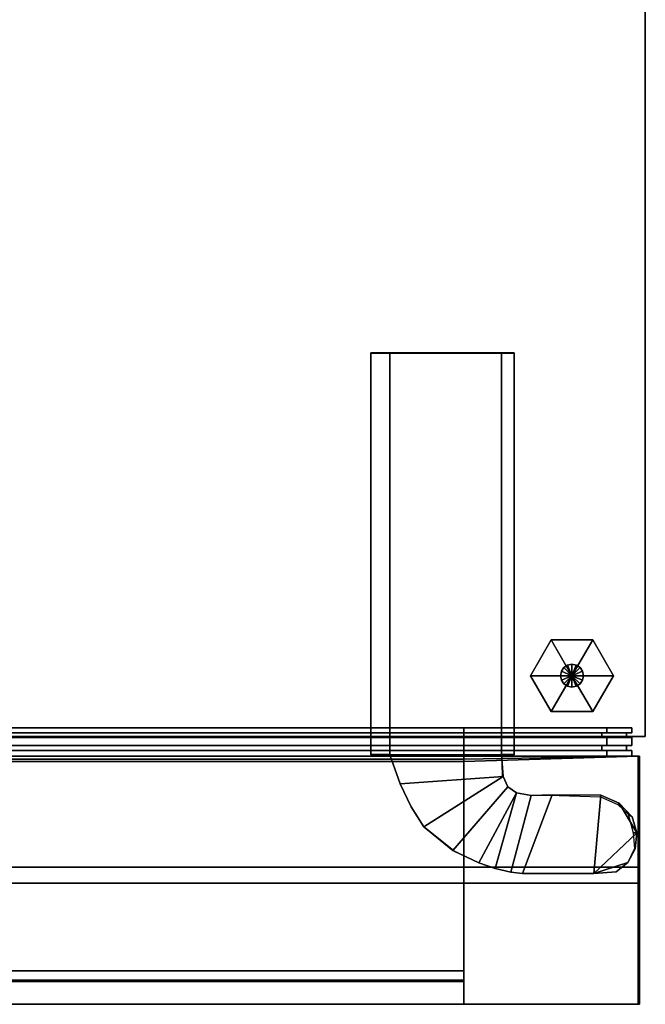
# Model space of a CAD drawing. Extents: x -17.9 to 17.9, y -14.3 to 13.9.
# Tile 4 of 4: x 9 to 17.9, y -14.3 to -0.2. Entities that reach past the tile are written whole.
import ezdxf

# ---------------------------------------------------------------- set-up
doc = ezdxf.new("R2010")
doc.units = 0
doc.layers.add('BSH_B36CL80ENS_SYMBOL', color=252, linetype='CONTINUOUS')
doc.layers.add('BSH_B36CL80ENS_SYMBOL_1', color=29, linetype='CONTINUOUS')

msp = doc.modelspace()

# ---------------------------------------------------------------- linework, layer by layer
at = {"layer": 'BSH_B36CL80ENS_SYMBOL'}
for points in [[(17.9203, -10.502, 0.835), (17.9203, 13.8704, 0.835), (-17.9203, 13.8704, 0.835), (-17.9203, -10.502, 0.835)], [(17.9203, 13.8704, 71.5539), (17.9203, -10.502, 71.5539), (-17.9203, -10.502, 71.5539), (-17.9203, 13.8704, 71.5539)], [(17.9203, -10.502, 71.5539), (17.9203, 13.8704, 71.5539), (17.9203, 13.8704, 0.835), (17.9203, -10.502, 0.835)], [(14.2652, -10.7587, 70.8029), (14.2652, -5.0064, 70.8029), (13.9918, -5.0064, 70.8029), (13.9918, -10.7587, 70.8029)], [(14.2652, -5.0064, 70.8029), (14.2652, -5.0094, 71.7067), (13.9918, -5.0094, 71.7067), (13.9918, -5.0064, 70.8029)], [(13.9918, -10.7617, 71.7067), (13.9918, -10.7587, 70.8029), (13.9918, -5.0064, 70.8029), (13.9918, -5.0094, 71.7067)], [(14.2652, -5.0094, 71.7067), (14.2652, -10.7617, 71.7067), (13.9918, -10.7617, 71.7067), (13.9918, -5.0094, 71.7067)], [(14.2652, -5.0064, 70.8029), (15.8625, -5.0064, 70.8029), (15.8625, -5.0094, 71.7067), (14.2652, -5.0094, 71.7067)], [(14.2652, -10.7587, 70.8029), (15.8625, -10.7587, 70.8029), (15.8625, -5.0064, 70.8029), (14.2652, -5.0064, 70.8029)], [(15.8625, -10.7617, 71.7067), (14.2652, -10.7617, 71.7067), (14.2652, -5.0094, 71.7067), (15.8625, -5.0094, 71.7067)], [(15.8625, -5.0094, 71.7067), (15.8625, -5.0064, 70.8029), (16.0449, -5.0064, 70.8029), (16.0449, -5.0094, 71.7067)], [(15.8625, -5.0064, 70.8029), (15.8625, -10.7587, 70.8029), (16.0449, -10.7587, 70.8029), (16.0449, -5.0064, 70.8029)], [(15.8625, -10.7617, 71.7067), (15.8625, -5.0094, 71.7067), (16.0449, -5.0094, 71.7067), (16.0449, -10.7617, 71.7067)], [(16.0449, -10.7587, 70.8029), (16.0449, -10.7617, 71.7067), (16.0449, -5.0094, 71.7067), (16.0449, -5.0064, 70.8029)], [(-15.2857, -10.4475, 27.6267), (15.322, -10.4475, 27.6267), (15.322, -10.3777, 27.6267), (-15.2857, -10.3777, 27.6267)], [(-15.2857, -10.3777, 26.5397), (15.322, -10.3777, 26.5397), (15.322, -10.4475, 26.5397), (-15.2857, -10.4475, 26.5397)], [(-15.2857, -10.4475, 2.4265), (15.322, -10.4475, 2.4265), (15.322, -10.3777, 2.4265), (-15.2857, -10.3777, 2.4265)], [(-15.2857, -10.3777, 37.5918), (15.322, -10.3777, 37.5918), (15.322, -10.4475, 37.5918), (-15.2857, -10.4475, 37.5918)], [(17.3717, -10.4475, 38.581), (17.3717, -10.3776, 38.581), (2.5321, -10.3777, 38.581), (2.5321, -10.4475, 38.581)], [(2.5321, -10.3777, 70.2622), (17.3717, -10.3777, 70.2622), (17.3717, -10.4475, 70.2622), (2.5321, -10.4475, 70.2622)], [(15.322, -10.4475, 27.6267), (17.7263, -10.4475, 27.6267), (17.7263, -10.3777, 27.6267), (15.322, -10.3777, 27.6267)], [(15.322, -10.3777, 37.5918), (17.7263, -10.3777, 37.5918), (17.7263, -10.4475, 37.5918), (15.322, -10.4475, 37.5918)], [(15.322, -10.3777, 26.5397), (17.7263, -10.3777, 26.5397), (17.7263, -10.4475, 26.5397), (15.322, -10.4475, 26.5397)], [(15.322, -10.4475, 2.4265), (17.7263, -10.4475, 2.4265), (17.7263, -10.3777, 2.4265), (15.322, -10.3777, 2.4265)], [(17.3717, -10.3776, 41.5972), (17.3717, -10.3776, 38.581), (17.3717, -10.4475, 38.581), (17.3717, -10.4475, 41.5972)], [(17.3717, -10.3777, 68.7649), (17.3717, -10.3776, 41.5972), (17.3717, -10.4475, 41.5972), (17.3717, -10.4475, 68.7649)], [(17.3717, -10.4475, 70.2622), (17.3717, -10.3777, 70.2622), (17.3717, -10.3777, 68.7649), (17.3717, -10.4475, 68.7649)], [(17.7263, -10.3777, 27.6267), (17.7263, -10.4475, 27.6267), (17.7263, -10.4475, 35.3679), (17.7263, -10.3777, 35.3679)], [(17.7263, -10.4475, 35.3679), (17.7263, -10.4475, 36.8247), (17.7263, -10.3777, 36.8247), (17.7263, -10.3777, 35.3679)], [(17.7263, -10.4475, 36.8247), (17.7263, -10.4475, 37.5918), (17.7263, -10.3777, 37.5918), (17.7263, -10.3777, 36.8247)], [(17.7263, -10.3777, 2.4265), (17.7263, -10.4475, 2.4265), (17.7263, -10.4475, 24.3393), (17.7263, -10.3777, 24.3393)], [(17.7263, -10.4475, 24.3393), (17.7263, -10.4475, 25.793), (17.7263, -10.3777, 25.793), (17.7263, -10.3777, 24.3393)], [(17.7263, -10.4475, 25.793), (17.7263, -10.4475, 26.5397), (17.7263, -10.3777, 26.5397), (17.7263, -10.3777, 25.793)], [(-17.9203, -10.502, 0.835), (-17.9203, -10.502, 71.5539), (17.9203, -10.502, 71.5539), (17.9203, -10.502, 0.835)], [(-15.2857, -10.5175, 27.7021), (15.322, -10.5175, 27.7021), (15.322, -10.4475, 27.7021), (-15.2857, -10.4475, 27.7021)], [(15.322, -10.4475, 37.5165), (-15.2857, -10.4475, 37.5165), (-15.2857, -10.4475, 37.5918), (15.322, -10.4475, 37.5918)], [(15.322, -10.5175, 37.5165), (-15.2857, -10.5175, 37.5165), (-15.2857, -10.4475, 37.5165), (15.322, -10.4475, 37.5165)], [(-15.2857, -10.4475, 27.7021), (15.322, -10.4475, 27.7021), (15.322, -10.4475, 27.6267), (-15.2857, -10.4475, 27.6267)], [(-15.2857, -10.5175, 2.5018), (15.322, -10.5175, 2.5018), (15.322, -10.4475, 2.5018), (-15.2857, -10.4475, 2.5018)], [(15.322, -10.4475, 26.4644), (-15.2857, -10.4475, 26.4644), (-15.2857, -10.4475, 26.5397), (15.322, -10.4475, 26.5397)], [(15.322, -10.5175, 26.4644), (-15.2857, -10.5175, 26.4644), (-15.2857, -10.4475, 26.4644), (15.322, -10.4475, 26.4644)], [(-15.2857, -10.4475, 2.5018), (15.322, -10.4475, 2.5018), (15.322, -10.4475, 2.4265), (-15.2857, -10.4475, 2.4265)], [(15.322, -10.6308, 37.5918), (-15.2857, -10.6308, 37.5918), (-15.2857, -10.5175, 37.5918), (15.322, -10.5175, 37.5918)], [(-15.2857, -10.5175, 37.5165), (15.322, -10.5175, 37.5165), (15.322, -10.5175, 37.5918), (-15.2857, -10.5175, 37.5918)], [(15.322, -10.5175, 27.7021), (-15.2857, -10.5175, 27.7021), (-15.2857, -10.5175, 27.6267), (15.322, -10.5175, 27.6267)], [(-15.2857, -10.6308, 27.6267), (15.322, -10.6308, 27.6267), (15.322, -10.5175, 27.6267), (-15.2857, -10.5175, 27.6267)], [(15.322, -10.5175, 2.5018), (-15.2857, -10.5175, 2.5018), (-15.2857, -10.5175, 2.4265), (15.322, -10.5175, 2.4265)], [(-15.2857, -10.6308, 2.4265), (15.322, -10.6308, 2.4265), (15.322, -10.5175, 2.4265), (-15.2857, -10.5175, 2.4265)], [(-15.2857, -10.5175, 26.4644), (15.322, -10.5175, 26.4644), (15.322, -10.5175, 26.5397), (-15.2857, -10.5175, 26.5397)], [(15.322, -10.6308, 26.5397), (-15.2857, -10.6308, 26.5397), (-15.2857, -10.5175, 26.5397), (15.322, -10.5175, 26.5397)], [(17.3717, -10.4475, 70.2622), (17.2963, -10.4475, 70.1868), (2.5321, -10.4475, 70.1868), (2.5321, -10.4475, 70.2622)], [(2.5321, -10.4475, 38.6564), (17.2963, -10.4475, 38.6564), (17.3717, -10.4475, 38.581), (2.5321, -10.4475, 38.581)], [(17.2963, -10.4475, 70.1868), (17.2963, -10.5175, 70.1868), (2.5321, -10.5176, 70.1868), (2.5321, -10.4475, 70.1868)], [(2.5321, -10.5176, 38.6564), (17.2963, -10.5175, 38.6564), (17.2963, -10.4475, 38.6564), (2.5321, -10.4475, 38.6564)], [(17.3717, -10.5175, 38.581), (17.2963, -10.5175, 38.6564), (2.5321, -10.5176, 38.6564), (2.5321, -10.5175, 38.581)], [(17.3717, -10.6308, 38.581), (17.3717, -10.5175, 38.581), (2.5321, -10.5175, 38.581), (2.5321, -10.6308, 38.581)], [(2.5321, -10.5176, 70.1868), (17.2963, -10.5175, 70.1868), (17.3717, -10.5175, 70.2622), (2.5321, -10.5175, 70.2622)], [(2.5321, -10.5175, 70.2622), (17.3717, -10.5175, 70.2622), (17.3717, -10.6308, 70.2622), (2.5321, -10.6308, 70.2622)], [(17.7263, -10.4475, 37.5918), (17.651, -10.4475, 37.5165), (15.322, -10.4475, 37.5165), (15.322, -10.4475, 37.5918)], [(15.322, -10.5175, 27.7021), (17.651, -10.5175, 27.7021), (17.651, -10.4475, 27.7021), (15.322, -10.4475, 27.7021)], [(15.322, -10.4475, 27.7021), (17.651, -10.4475, 27.7021), (17.7263, -10.4475, 27.6267), (15.322, -10.4475, 27.6267)], [(17.651, -10.4475, 37.5165), (17.651, -10.5175, 37.5165), (15.322, -10.5175, 37.5165), (15.322, -10.4475, 37.5165)], [(15.322, -10.5175, 2.5018), (17.651, -10.5175, 2.5018), (17.651, -10.4475, 2.5018), (15.322, -10.4475, 2.5018)], [(15.322, -10.4475, 2.5018), (17.651, -10.4475, 2.5018), (17.7263, -10.4475, 2.4265), (15.322, -10.4475, 2.4265)], [(17.7263, -10.4475, 26.5397), (17.651, -10.4475, 26.4644), (15.322, -10.4475, 26.4644), (15.322, -10.4475, 26.5397)], [(17.651, -10.4475, 26.4644), (17.651, -10.5175, 26.4644), (15.322, -10.5175, 26.4644), (15.322, -10.4475, 26.4644)], [(15.322, -10.5175, 37.5165), (17.651, -10.5175, 37.5165), (17.7263, -10.5175, 37.5918), (15.322, -10.5175, 37.5918)], [(17.7263, -10.5175, 37.5918), (17.7263, -10.6308, 37.5918), (15.322, -10.6308, 37.5918), (15.322, -10.5175, 37.5918)], [(17.7263, -10.5175, 27.6267), (17.651, -10.5175, 27.7021), (15.322, -10.5175, 27.7021), (15.322, -10.5175, 27.6267)], [(15.322, -10.6308, 27.6267), (17.7263, -10.6308, 27.6267), (17.7263, -10.5175, 27.6267), (15.322, -10.5175, 27.6267)], [(15.322, -10.5175, 26.4644), (17.651, -10.5175, 26.4644), (17.7263, -10.5175, 26.5397), (15.322, -10.5175, 26.5397)], [(17.7263, -10.5175, 26.5397), (17.7263, -10.6308, 26.5397), (15.322, -10.6308, 26.5397), (15.322, -10.5175, 26.5397)], [(17.7263, -10.5175, 2.4265), (17.651, -10.5175, 2.5018), (15.322, -10.5175, 2.5018), (15.322, -10.5175, 2.4265)], [(15.322, -10.6308, 2.4265), (17.7263, -10.6308, 2.4265), (17.7263, -10.5175, 2.4265), (15.322, -10.5175, 2.4265)], [(17.3717, -10.4475, 38.581), (17.2963, -10.4475, 38.6564), (17.2963, -10.4475, 41.5972), (17.3717, -10.4475, 41.5972)], [(17.2963, -10.5175, 41.5972), (17.2963, -10.5175, 68.7649), (17.2963, -10.4475, 68.7649), (17.2963, -10.4475, 41.5972)], [(17.2963, -10.4475, 41.5972), (17.2963, -10.4475, 68.7649), (17.3717, -10.4475, 68.7649), (17.3717, -10.4475, 41.5972)], [(17.2963, -10.4475, 38.6564), (17.2963, -10.5175, 38.6564), (17.2963, -10.5175, 41.5972), (17.2963, -10.4475, 41.5972)], [(17.2963, -10.5175, 68.7649), (17.2963, -10.5175, 70.1868), (17.2963, -10.4475, 70.1868), (17.2963, -10.4475, 68.7649)], [(17.2963, -10.4475, 68.7649), (17.2963, -10.4475, 70.1868), (17.3717, -10.4475, 70.2622), (17.3717, -10.4475, 68.7649)], [(17.3717, -10.5175, 70.2622), (17.2963, -10.5175, 70.1868), (17.2963, -10.5175, 68.7649), (17.3717, -10.5175, 68.7649)], [(17.2963, -10.5175, 41.5972), (17.2963, -10.5175, 38.6564), (17.3717, -10.5175, 38.581), (17.3717, -10.5175, 41.5972)], [(17.2963, -10.5175, 68.7649), (17.2963, -10.5175, 41.5972), (17.3717, -10.5175, 41.5972), (17.3717, -10.5175, 68.7649)], [(17.3717, -10.6308, 70.2622), (17.3717, -10.5175, 70.2622), (17.3717, -10.5175, 68.7649), (17.3717, -10.6308, 68.7649)], [(17.3717, -10.5175, 41.5972), (17.3717, -10.5175, 38.581), (17.3717, -10.6308, 38.581), (17.3717, -10.6308, 41.5972)], [(17.3717, -10.5175, 68.7649), (17.3717, -10.5175, 41.5972), (17.3717, -10.6308, 41.5972), (17.3717, -10.6308, 68.7649)], [(17.7263, -10.4475, 27.6267), (17.651, -10.4475, 27.7021), (17.651, -10.4475, 35.3679), (17.7263, -10.4475, 35.3679)], [(17.651, -10.4475, 27.7021), (17.651, -10.5175, 27.7021), (17.651, -10.5175, 35.3679), (17.651, -10.4475, 35.3679)], [(17.651, -10.4475, 35.3679), (17.651, -10.4475, 36.8247), (17.7263, -10.4475, 36.8247), (17.7263, -10.4475, 35.3679)], [(17.651, -10.4475, 36.8247), (17.651, -10.4475, 37.5165), (17.7263, -10.4475, 37.5918), (17.7263, -10.4475, 36.8247)], [(17.651, -10.5175, 36.8247), (17.651, -10.5175, 37.5165), (17.651, -10.4475, 37.5165), (17.651, -10.4475, 36.8247)], [(17.651, -10.5175, 35.3679), (17.651, -10.5175, 36.8247), (17.651, -10.4475, 36.8247), (17.651, -10.4475, 35.3679)], [(17.7263, -10.4475, 2.4265), (17.651, -10.4475, 2.5018), (17.651, -10.4475, 24.3393), (17.7263, -10.4475, 24.3393)], [(17.651, -10.4475, 2.5018), (17.651, -10.5175, 2.5018), (17.651, -10.5175, 24.3393), (17.651, -10.4475, 24.3393)], [(17.651, -10.4475, 24.3393), (17.651, -10.4475, 25.793), (17.7263, -10.4475, 25.793), (17.7263, -10.4475, 24.3393)], [(17.651, -10.4475, 25.793), (17.651, -10.4475, 26.4644), (17.7263, -10.4475, 26.5397), (17.7263, -10.4475, 25.793)], [(17.651, -10.5175, 25.793), (17.651, -10.5175, 26.4644), (17.651, -10.4475, 26.4644), (17.651, -10.4475, 25.793)], [(17.651, -10.5175, 24.3393), (17.651, -10.5175, 25.793), (17.651, -10.4475, 25.793), (17.651, -10.4475, 24.3393)], [(17.651, -10.5175, 37.5165), (17.651, -10.5175, 36.8247), (17.7263, -10.5175, 37.5918)], [(17.651, -10.5175, 36.8247), (17.651, -10.5175, 35.3679), (17.7263, -10.5175, 35.3679), (17.7263, -10.5175, 37.5918)], [(17.651, -10.5175, 35.3679), (17.651, -10.5175, 27.7021), (17.7263, -10.5175, 27.6267), (17.7263, -10.5175, 35.3679)], [(17.651, -10.5175, 26.4644), (17.651, -10.5175, 25.793), (17.7263, -10.5175, 26.5397)], [(17.651, -10.5175, 25.793), (17.651, -10.5175, 24.3393), (17.7263, -10.5175, 24.3393), (17.7263, -10.5175, 26.5397)], [(17.651, -10.5175, 24.3393), (17.651, -10.5175, 2.5018), (17.7263, -10.5175, 2.4265), (17.7263, -10.5175, 24.3393)], [(17.7263, -10.5175, 27.6267), (17.7263, -10.6308, 27.6267), (17.7263, -10.6308, 35.3679), (17.7263, -10.5175, 35.3679)], [(17.7263, -10.6308, 35.3679), (17.7263, -10.6308, 37.5918), (17.7263, -10.5175, 37.5918), (17.7263, -10.5175, 35.3679)], [(17.7263, -10.5175, 2.4265), (17.7263, -10.6308, 2.4265), (17.7263, -10.6308, 24.3393), (17.7263, -10.5175, 24.3393)], [(17.7263, -10.6308, 24.3393), (17.7263, -10.6308, 26.5397), (17.7263, -10.5175, 26.5397), (17.7263, -10.5175, 24.3393)], [(-15.2857, -10.6308, 27.7021), (15.322, -10.6308, 27.7021), (15.322, -10.6308, 27.6267), (-15.2857, -10.6308, 27.6267)], [(15.322, -10.6308, 37.5165), (-15.2857, -10.6308, 37.5165), (-15.2857, -10.6308, 37.5918), (15.322, -10.6308, 37.5918)], [(-15.2857, -10.7009, 27.7021), (15.322, -10.7009, 27.7021), (15.322, -10.6308, 27.7021), (-15.2857, -10.6308, 27.7021)], [(15.322, -10.7009, 26.4644), (-15.2857, -10.7009, 26.4644), (-15.2857, -10.6308, 26.4644), (15.322, -10.6308, 26.4644)], [(-15.2857, -10.7009, 2.5018), (15.322, -10.7009, 2.5018), (15.322, -10.6308, 2.5018), (-15.2857, -10.6308, 2.5018)], [(15.322, -10.7009, 37.5165), (-15.2857, -10.7009, 37.5165), (-15.2857, -10.6308, 37.5165), (15.322, -10.6308, 37.5165)], [(-15.2857, -10.6308, 2.5018), (15.322, -10.6308, 2.5018), (15.322, -10.6308, 2.4265), (-15.2857, -10.6308, 2.4265)], [(15.322, -10.6308, 26.4644), (-15.2857, -10.6308, 26.4644), (-15.2857, -10.6308, 26.5397), (15.322, -10.6308, 26.5397)], [(-15.2857, -10.7839, 27.6267), (15.322, -10.7839, 27.6267), (15.322, -10.7009, 27.6267), (-15.2857, -10.7009, 27.6267)], [(15.322, -10.7009, 27.7021), (-15.2857, -10.7009, 27.7021), (-15.2857, -10.7009, 27.6267), (15.322, -10.7009, 27.6267)], [(15.322, -10.7839, 37.5918), (-15.2857, -10.7839, 37.5918), (-15.2857, -10.7009, 37.5918), (15.322, -10.7009, 37.5918)], [(-15.2857, -10.7009, 37.5165), (15.322, -10.7009, 37.5165), (15.322, -10.7009, 37.5918), (-15.2857, -10.7009, 37.5918)], [(-15.2857, -10.7009, 26.4644), (15.322, -10.7009, 26.4644), (15.322, -10.7009, 26.5397), (-15.2857, -10.7009, 26.5397)], [(-15.2857, -10.7839, 2.4265), (15.322, -10.7839, 2.4265), (15.322, -10.7009, 2.4265), (-15.2857, -10.7009, 2.4265)], [(15.322, -10.7009, 2.5018), (-15.2857, -10.7009, 2.5018), (-15.2857, -10.7009, 2.4265), (15.322, -10.7009, 2.4265)], [(15.322, -10.7839, 26.5397), (-15.2857, -10.7839, 26.5397), (-15.2857, -10.7009, 26.5397), (15.322, -10.7009, 26.5397)], [(17.2963, -10.6308, 70.1868), (17.2963, -10.7009, 70.1868), (2.5321, -10.7009, 70.1868), (2.5321, -10.6308, 70.1868)], [(17.3717, -10.6308, 70.2622), (17.2963, -10.6308, 70.1868), (2.5321, -10.6308, 70.1868), (2.5321, -10.6308, 70.2622)], [(17.2963, -10.7009, 38.6564), (17.2963, -10.6308, 38.6564), (2.5321, -10.6308, 38.6564), (2.5321, -10.7009, 38.6564)], [(2.5321, -10.6308, 38.6564), (17.2963, -10.6308, 38.6564), (17.3717, -10.6308, 38.581), (2.5321, -10.6308, 38.581)], [(17.3717, -10.7009, 70.2622), (17.3717, -10.7839, 70.2622), (2.5321, -10.7839, 70.2622), (2.5321, -10.7009, 70.2622)], [(17.3717, -10.7009, 38.581), (17.2963, -10.7009, 38.6564), (2.5321, -10.7009, 38.6564), (2.5321, -10.7009, 38.581)], [(2.5321, -10.7009, 70.1868), (17.2963, -10.7009, 70.1868), (17.3717, -10.7009, 70.2622), (2.5321, -10.7009, 70.2622)], [(2.5321, -10.7839, 38.581), (17.3717, -10.7839, 38.581), (17.3717, -10.7009, 38.581), (2.5321, -10.7009, 38.581)], [(15.322, -10.6308, 27.7021), (17.651, -10.6308, 27.7021), (17.7263, -10.6308, 27.6267), (15.322, -10.6308, 27.6267)], [(15.322, -10.7009, 27.7021), (17.651, -10.7009, 27.7021), (17.651, -10.6308, 27.7021), (15.322, -10.6308, 27.7021)], [(17.7263, -10.6308, 37.5918), (17.651, -10.6308, 37.5165), (15.322, -10.6308, 37.5165), (15.322, -10.6308, 37.5918)], [(17.651, -10.6308, 37.5165), (17.651, -10.7009, 37.5165), (15.322, -10.7009, 37.5165), (15.322, -10.6308, 37.5165)], [(17.7263, -10.6308, 26.5397), (17.651, -10.6308, 26.4644), (15.322, -10.6308, 26.4644), (15.322, -10.6308, 26.5397)], [(15.322, -10.6308, 2.5018), (17.651, -10.6308, 2.5018), (17.7263, -10.6308, 2.4265), (15.322, -10.6308, 2.4265)], [(15.322, -10.7009, 2.5018), (17.651, -10.7009, 2.5018), (17.651, -10.6308, 2.5018), (15.322, -10.6308, 2.5018)], [(17.651, -10.6308, 26.4644), (17.651, -10.7009, 26.4644), (15.322, -10.7009, 26.4644), (15.322, -10.6308, 26.4644)], [(15.322, -10.7009, 37.5165), (17.651, -10.7009, 37.5165), (17.7263, -10.7009, 37.5918), (15.322, -10.7009, 37.5918)], [(17.7263, -10.7009, 27.6267), (17.651, -10.7009, 27.7021), (15.322, -10.7009, 27.7021), (15.322, -10.7009, 27.6267)], [(17.7263, -10.7009, 37.5918), (17.7263, -10.7839, 37.5918), (15.322, -10.7839, 37.5918), (15.322, -10.7009, 37.5918)], [(15.322, -10.7839, 27.6267), (17.7263, -10.7839, 27.6267), (17.7263, -10.7009, 27.6267), (15.322, -10.7009, 27.6267)], [(15.322, -10.7839, 2.4265), (17.7263, -10.7839, 2.4265), (17.7263, -10.7009, 2.4265), (15.322, -10.7009, 2.4265)], [(15.322, -10.7009, 26.4644), (17.651, -10.7009, 26.4644), (17.7263, -10.7009, 26.5397), (15.322, -10.7009, 26.5397)], [(17.7263, -10.7009, 2.4265), (17.651, -10.7009, 2.5018), (15.322, -10.7009, 2.5018), (15.322, -10.7009, 2.4265)], [(17.7263, -10.7009, 26.5397), (17.7263, -10.7839, 26.5397), (15.322, -10.7839, 26.5397), (15.322, -10.7009, 26.5397)], [(17.2963, -10.7009, 70.1868), (17.2963, -10.6308, 70.1868), (17.2963, -10.6308, 68.7649), (17.2963, -10.7009, 68.7649)], [(17.3717, -10.6308, 38.581), (17.2963, -10.6308, 38.6564), (17.2963, -10.6308, 41.5972), (17.3717, -10.6308, 41.5972)], [(17.2963, -10.6308, 41.5972), (17.2963, -10.6308, 68.7649), (17.3717, -10.6308, 68.7649), (17.3717, -10.6308, 41.5972)], [(17.2963, -10.6308, 41.5972), (17.2963, -10.6308, 38.6564), (17.2963, -10.7009, 38.6564), (17.2963, -10.7009, 41.5972)], [(17.2963, -10.6308, 68.7649), (17.2963, -10.6308, 70.1868), (17.3717, -10.6308, 70.2622), (17.3717, -10.6308, 68.7649)], [(17.2963, -10.6308, 68.7649), (17.2963, -10.6308, 41.5972), (17.2963, -10.7009, 41.5972), (17.2963, -10.7009, 68.7649)], [(17.3717, -10.7009, 70.2622), (17.2963, -10.7009, 70.1868), (17.2963, -10.7009, 68.7649), (17.3717, -10.7009, 68.7649)], [(17.2963, -10.7009, 41.5972), (17.2963, -10.7009, 38.6564), (17.3717, -10.7009, 38.581), (17.3717, -10.7009, 41.5972)], [(17.2963, -10.7009, 68.7649), (17.2963, -10.7009, 41.5972), (17.3717, -10.7009, 41.5972), (17.3717, -10.7009, 68.7649)], [(17.3717, -10.7009, 38.581), (17.3717, -10.7839, 38.581), (17.3717, -10.7839, 41.5972), (17.3717, -10.7009, 41.5972)], [(17.3717, -10.7839, 41.5972), (17.3717, -10.7839, 68.7649), (17.3717, -10.7009, 68.7649), (17.3717, -10.7009, 41.5972)], [(17.3717, -10.7839, 68.7649), (17.3717, -10.7839, 70.2622), (17.3717, -10.7009, 70.2622), (17.3717, -10.7009, 68.7649)], [(17.7263, -10.6308, 27.6267), (17.651, -10.6308, 27.7021), (17.651, -10.6308, 35.3679), (17.7263, -10.6308, 35.3679)], [(17.651, -10.6308, 35.3679), (17.651, -10.6308, 37.5165), (17.7263, -10.6308, 37.5918), (17.7263, -10.6308, 35.3679)], [(17.651, -10.7009, 35.3679), (17.651, -10.7009, 37.5165), (17.651, -10.6308, 37.5165), (17.651, -10.6308, 35.3679)], [(17.651, -10.6308, 27.7021), (17.651, -10.7009, 27.7021), (17.651, -10.7009, 35.3679), (17.651, -10.6308, 35.3679)], [(17.7263, -10.6308, 2.4265), (17.651, -10.6308, 2.5018), (17.651, -10.6308, 24.3393), (17.7263, -10.6308, 24.3393)], [(17.651, -10.6308, 2.5018), (17.651, -10.7009, 2.5018), (17.651, -10.7009, 24.3393), (17.651, -10.6308, 24.3393)], [(17.651, -10.6308, 24.3393), (17.651, -10.6308, 26.4644), (17.7263, -10.6308, 26.5397), (17.7263, -10.6308, 24.3393)], [(17.651, -10.7009, 24.3393), (17.651, -10.7009, 26.4644), (17.651, -10.6308, 26.4644), (17.651, -10.6308, 24.3393)], [(17.651, -10.7009, 37.5165), (17.651, -10.7009, 35.3679), (17.7263, -10.7009, 35.3679), (17.7263, -10.7009, 37.5918)], [(17.651, -10.7009, 35.3679), (17.651, -10.7009, 27.7021), (17.7263, -10.7009, 27.6267), (17.7263, -10.7009, 35.3679)], [(17.651, -10.7009, 26.4644), (17.651, -10.7009, 24.3393), (17.7263, -10.7009, 24.3393), (17.7263, -10.7009, 26.5397)], [(17.651, -10.7009, 24.3393), (17.651, -10.7009, 2.5018), (17.7263, -10.7009, 2.4265), (17.7263, -10.7009, 24.3393)], [(17.7263, -10.7009, 27.6267), (17.7263, -10.7839, 27.6267), (17.7263, -10.7839, 35.3679), (17.7263, -10.7009, 35.3679)], [(17.7263, -10.7839, 35.3679), (17.7263, -10.7839, 37.5918), (17.7263, -10.7009, 37.5918), (17.7263, -10.7009, 35.3679)], [(17.7263, -10.7009, 2.4265), (17.7263, -10.7839, 2.4265), (17.7263, -10.7839, 24.3393), (17.7263, -10.7009, 24.3393)], [(17.7263, -10.7839, 24.3393), (17.7263, -10.7839, 26.5397), (17.7263, -10.7009, 26.5397), (17.7263, -10.7009, 24.3393)], [(-15.2857, -10.7839, 37.5918), (15.322, -10.7839, 37.5918), (15.322, -10.7839, 38.0408), (-15.2857, -10.7839, 38.0432)], [(15.322, -10.7839, 27.6267), (-15.2857, -10.7839, 27.6267), (-15.2857, -10.7839, 27.4933), (15.322, -10.7839, 27.4921)], [(-15.2857, -10.7839, 38.0432), (15.322, -10.7839, 38.0408), (15.322, -10.8236, 38.0421), (-15.2857, -10.8236, 38.0421)], [(-15.2857, -10.7839, 27.4933), (-15.2857, -14.3372, 27.4932), (15.322, -14.3372, 27.492), (15.322, -10.7839, 27.4921)], [(15.322, -10.7839, 2.4265), (-15.2857, -10.7839, 2.4265), (-15.2857, -10.7839, 1.3166), (15.322, -10.7839, 1.3153)], [(-15.2857, -10.7839, 1.3166), (-15.2857, -14.3372, 1.3165), (15.322, -14.3372, 1.3153), (15.322, -10.7839, 1.3153)], [(-15.2857, -10.7839, 26.5397), (15.322, -10.7839, 26.5397), (15.322, -10.7839, 27.0091), (-15.2857, -10.7839, 27.0115)], [(-15.2857, -10.7839, 27.0115), (15.322, -10.7839, 27.0091), (15.322, -10.8591, 27.0104), (-15.2857, -10.8591, 27.0104)], [(-15.2857, -13.8589, 35.7175), (-15.2857, -10.8236, 38.0421), (15.322, -10.8236, 38.0421), (15.322, -13.8589, 35.7175)], [(-15.2857, -13.8589, 24.699), (-15.2857, -10.8591, 27.0104), (15.322, -10.8591, 27.0104), (15.322, -13.8589, 24.699)], [(17.837, -10.7839, 38.3805), (17.3717, -10.7839, 38.581), (2.5321, -10.7839, 38.581), (2.5321, -10.7839, 38.3805)], [(2.5321, -10.7839, 70.2622), (17.3717, -10.7839, 70.2622), (17.8362, -10.7839, 70.8108), (2.5321, -10.7839, 70.8108)], [(2.5321, -10.7839, 70.8108), (17.8362, -10.7839, 70.8108), (17.8362, -12.6017, 70.8108), (2.5321, -12.6019, 70.812)], [(17.8375, -12.3719, 38.3805), (17.837, -10.7839, 38.3805), (2.5321, -10.7839, 38.3805), (2.5321, -12.3719, 38.3805)], [(14.2652, -10.7617, 71.7067), (14.2652, -10.7587, 70.8029), (13.9918, -10.7587, 70.8029), (13.9918, -10.7617, 71.7067)], [(14.2652, -10.7587, 70.8029), (14.2652, -10.7617, 71.7067), (14.4106, -11.1782, 71.7067), (14.4106, -11.1782, 70.8029)], [(14.4106, -11.1782, 71.7067), (14.2652, -10.7617, 71.7067), (15.8625, -10.7617, 71.7067), (15.8837, -11.0723, 71.7067)], [(17.8165, -10.7839, 38.0406), (17.8164, -14.3372, 38.044), (15.322, -14.3372, 38.0439), (15.322, -10.8236, 38.0421)], [(15.322, -10.7839, 37.5918), (17.7263, -10.7839, 37.5918), (17.8165, -10.7839, 38.0406), (15.322, -10.7839, 38.0408)], [(15.322, -14.3372, 27.492), (17.8164, -14.3372, 27.4919), (17.8165, -10.7839, 27.4919), (15.322, -10.7839, 27.4921)], [(15.322, -10.7839, 38.0408), (17.8165, -10.7839, 38.0406), (15.322, -10.8236, 38.0421)], [(17.8165, -10.7839, 27.4919), (17.7263, -10.7839, 27.6267), (15.322, -10.7839, 27.6267), (15.322, -10.7839, 27.4921)], [(15.322, -10.7839, 26.5397), (17.7263, -10.7839, 26.5397), (17.8165, -10.7839, 27.0089), (15.322, -10.7839, 27.0091)], [(15.322, -10.7839, 27.0091), (17.8165, -10.7839, 27.0089), (15.322, -10.8591, 27.0104)], [(17.8165, -10.7839, 1.3152), (17.7263, -10.7839, 2.4265), (15.322, -10.7839, 2.4265), (15.322, -10.7839, 1.3153)], [(15.322, -14.3372, 1.3153), (17.8164, -14.3372, 1.3152), (17.8165, -10.7839, 1.3152), (15.322, -10.7839, 1.3153)], [(17.8165, -10.7839, 27.0089), (17.8164, -14.3372, 27.0123), (15.322, -14.3372, 27.0122), (15.322, -10.8591, 27.0104)], [(15.322, -14.3372, 38.0439), (15.322, -14.0097, 36.9538), (15.322, -10.8236, 38.0421)], [(15.322, -14.0097, 36.9538), (15.322, -13.9909, 35.7511), (15.322, -13.8589, 35.7175), (15.322, -10.8236, 38.0421)], [(15.322, -14.3372, 27.0122), (15.322, -14.0097, 25.9221), (15.322, -10.8591, 27.0104)], [(15.322, -14.0097, 25.9221), (15.322, -13.9909, 24.7326), (15.322, -13.8589, 24.699), (15.322, -10.8591, 27.0104)], [(15.8625, -10.7617, 71.7067), (15.8625, -10.7587, 70.8029), (15.8708, -11.0504, 70.8029), (15.8837, -11.0723, 71.7067)], [(15.8625, -10.7587, 70.8029), (15.8625, -10.7617, 71.7067), (16.0449, -10.7617, 71.7067), (16.0449, -10.7587, 70.8029)], [(17.8362, -10.7839, 70.8108), (17.3717, -10.7839, 70.2622), (17.3717, -10.7839, 68.7649), (17.8362, -10.7839, 68.7649)], [(17.3717, -10.7839, 41.5972), (17.3717, -10.7839, 38.581), (17.837, -10.7839, 38.3805), (17.837, -10.7839, 41.5972)], [(17.3717, -10.7839, 68.7649), (17.3717, -10.7839, 41.5972), (17.837, -10.7839, 41.5972), (17.8362, -10.7839, 68.7649)], [(17.7263, -10.7839, 37.5918), (17.7263, -10.7839, 35.3679), (17.8165, -10.7839, 35.3679), (17.8165, -10.7839, 38.0406)], [(17.7263, -10.7839, 35.3679), (17.7263, -10.7839, 27.6267), (17.8165, -10.7839, 27.4919), (17.8165, -10.7839, 35.3679)], [(17.7263, -10.7839, 26.5397), (17.7263, -10.7839, 24.3393), (17.8165, -10.7839, 24.3393), (17.8165, -10.7839, 27.0089)], [(17.7263, -10.7839, 24.3393), (17.7263, -10.7839, 2.4265), (17.8165, -10.7839, 1.3152), (17.8165, -10.7839, 24.3393)], [(17.8165, -10.7839, 27.4919), (17.8164, -14.3372, 27.4919), (17.8164, -14.3372, 35.3679), (17.8165, -10.7839, 35.3679)], [(17.8165, -10.7839, 35.3679), (17.8164, -14.3372, 35.3679), (17.8164, -14.3372, 38.044), (17.8165, -10.7839, 38.0406)], [(17.8165, -10.7839, 24.3393), (17.8164, -14.3372, 24.3393), (17.8164, -14.3372, 27.0123), (17.8165, -10.7839, 27.0089)], [(17.8165, -10.7839, 1.3152), (17.8164, -14.3372, 1.3152), (17.8164, -14.3372, 24.3393), (17.8165, -10.7839, 24.3393)], [(17.8362, -12.5049, 68.7649), (17.8362, -10.7839, 68.7649), (17.837, -10.9459, 41.5972), (17.8374, -12.3719, 41.5972)], [(17.8362, -12.6017, 70.8108), (17.8362, -10.7839, 70.8108), (17.8362, -10.7839, 68.7649), (17.8362, -12.5049, 68.7649)], [(17.8362, -10.7839, 68.7649), (17.837, -10.7839, 41.5972), (17.837, -10.9459, 41.5972)], [(17.837, -10.7839, 38.3805), (17.8375, -12.3719, 38.3805), (17.8374, -12.3719, 41.5972), (17.837, -10.9459, 41.5972)], [(17.837, -10.7839, 41.5972), (17.837, -10.7839, 38.3805), (17.837, -10.9459, 41.5972)], [(14.569, -11.5104, 71.7067), (14.4106, -11.1782, 71.7067), (15.8837, -11.0723, 71.7067), (14.7502, -11.796, 71.7067)], [(14.7502, -11.796, 71.7067), (15.8837, -11.0723, 71.7067), (15.9546, -11.2231, 71.7067), (15.1653, -12.134, 71.7067)], [(15.8837, -11.0723, 71.7067), (15.8708, -11.0504, 70.8029), (15.9546, -11.2231, 70.8029), (15.9546, -11.2231, 71.7067)], [(14.569, -11.5104, 71.7067), (14.569, -11.5104, 70.8029), (14.4106, -11.1782, 70.8029), (14.4106, -11.1782, 71.7067)], [(15.9546, -11.2231, 71.7067), (16.0747, -11.3084, 71.7067), (15.5355, -12.3092, 71.7067), (15.1653, -12.134, 71.7067)], [(15.9546, -11.2231, 71.7067), (15.9546, -11.2231, 70.8029), (16.0824, -11.3057, 70.8029), (16.0747, -11.3084, 71.7067)], [(16.0747, -11.3084, 71.7067), (15.7704, -12.3928, 71.7067), (15.5355, -12.3092, 71.7067)], [(16.0747, -11.3084, 71.7067), (16.2844, -11.3444, 71.7067), (15.9946, -12.4444, 71.7067), (15.7704, -12.3928, 71.7067)], [(16.2844, -11.3444, 71.7067), (16.5868, -11.3383, 71.7067), (16.1604, -12.4618, 71.7067), (15.9946, -12.4444, 71.7067)], [(16.0747, -11.3084, 71.7067), (16.0824, -11.3057, 70.8029), (16.2844, -11.3473, 70.8029), (16.2844, -11.3444, 71.7067)], [(16.5868, -11.3383, 71.7067), (17.2837, -11.3432, 71.7067), (17.1849, -12.4648, 71.7067), (16.1604, -12.4618, 71.7067)], [(16.2844, -11.3444, 71.7067), (16.2844, -11.3473, 70.8029), (16.5374, -11.341, 70.8029), (16.5868, -11.3383, 71.7067)], [(16.5868, -11.3383, 71.7067), (16.5374, -11.341, 70.8029), (17.2786, -11.3636, 70.8029), (17.2837, -11.3432, 71.7067)], [(17.1849, -12.4648, 71.7067), (17.2837, -11.3432, 71.7067), (17.5473, -11.4553, 71.7067), (17.8003, -11.8814, 71.7067)], [(17.2837, -11.3432, 71.7067), (17.2786, -11.3636, 70.8029), (17.5285, -11.4759, 70.8029), (17.5473, -11.4553, 71.7067)], [(14.7502, -11.796, 71.7067), (14.7502, -11.796, 70.8029), (14.569, -11.5104, 70.8029), (14.569, -11.5104, 71.7067)], [(17.5473, -11.4553, 71.7067), (17.5285, -11.4759, 70.8029), (17.6757, -11.6118, 70.8029), (17.7329, -11.6508, 71.7067)], [(17.5473, -11.4553, 71.7067), (17.7329, -11.6508, 71.7067), (17.8003, -11.8814, 71.7067)], [(17.7329, -11.6508, 71.7067), (17.6757, -11.6118, 70.8029), (17.7453, -11.8814, 70.8029), (17.8003, -11.8814, 71.7067)], [(14.7502, -11.796, 70.8029), (14.7502, -11.796, 71.7067), (15.1653, -12.134, 71.7067), (15.1973, -12.1551, 70.8029)], [(17.1849, -12.4648, 71.7067), (17.8003, -11.8814, 71.7067), (17.7739, -12.1124, 71.7064), (17.6695, -12.3036, 71.7067)], [(17.8003, -11.8814, 71.7067), (17.7453, -11.8814, 70.8029), (17.7639, -12.1053, 70.8098), (17.7739, -12.1124, 71.7064)], [(17.7739, -12.1124, 71.7064), (17.7639, -12.1053, 70.8098), (17.6695, -12.3036, 70.8029), (17.6695, -12.3036, 71.7067)], [(15.5355, -12.3092, 71.7067), (15.5355, -12.3092, 70.8029), (15.1973, -12.1551, 70.8029), (15.1653, -12.134, 71.7067)], [(17.8382, -14.3372, 38.3805), (17.8375, -12.3719, 38.3805), (2.5321, -12.3719, 38.3805), (2.5321, -14.3372, 38.3805)], [(15.7704, -12.3928, 71.7067), (15.7704, -12.3928, 70.8029), (15.5355, -12.3092, 70.8029), (15.5355, -12.3092, 71.7067)], [(15.9967, -12.4444, 70.8029), (15.7704, -12.3928, 70.8029), (15.7704, -12.3928, 71.7067), (15.9946, -12.4444, 71.7067)], [(17.6695, -12.3036, 71.7067), (17.5015, -12.4403, 71.7067), (17.1849, -12.4648, 71.7067)], [(17.6695, -12.3036, 71.7067), (17.6695, -12.3036, 70.8029), (17.5015, -12.4403, 70.8029), (17.5015, -12.4403, 71.7067)], [(17.8374, -12.3719, 41.5972), (17.838, -14.3372, 41.5972), (17.8364, -14.3372, 68.7649), (17.8362, -12.5049, 68.7649)], [(17.8375, -12.3719, 38.3805), (17.8382, -14.3372, 38.3805), (17.838, -14.3372, 41.5972), (17.8374, -12.3719, 41.5972)], [(16.1604, -12.4618, 71.7067), (16.1604, -12.4618, 70.8029), (15.9967, -12.4444, 70.8029), (15.9946, -12.4444, 71.7067)], [(16.1604, -12.4618, 70.8029), (16.1604, -12.4618, 71.7067), (17.1849, -12.4648, 71.7067), (17.1849, -12.4648, 70.8029)], [(17.5015, -12.4403, 71.7067), (17.5015, -12.4403, 70.8029), (17.1849, -12.4648, 70.8029), (17.1849, -12.4648, 71.7067)], [(17.8364, -14.3372, 68.7649), (17.8362, -14.3372, 72.0443), (17.8362, -12.6017, 70.8108), (17.8362, -12.5049, 68.7649)], [(17.8362, -12.6017, 72.0443), (2.5321, -12.6019, 72.0443), (2.5321, -12.6019, 70.812), (17.8362, -12.6017, 70.8108)], [(2.5321, -12.6019, 72.0443), (17.8362, -12.6017, 72.0443), (17.8362, -14.3372, 72.0443), (2.5321, -14.3372, 72.0443)], [(17.8362, -14.3372, 72.0443), (17.8362, -12.6017, 72.0443), (17.8362, -12.6017, 70.8108)], [(-15.2857, -13.9909, 35.7511), (-15.2857, -13.8589, 35.7175), (15.322, -13.8589, 35.7175), (15.322, -13.9909, 35.7511)], [(-15.2857, -13.9909, 24.7326), (-15.2857, -13.8589, 24.699), (15.322, -13.8589, 24.699), (15.322, -13.9909, 24.7326)], [(-15.2857, -14.0097, 25.9221), (-15.2857, -13.9909, 24.7326), (15.322, -13.9909, 24.7326), (15.322, -14.0097, 25.9221)], [(-15.2857, -14.0097, 36.9538), (-15.2857, -13.9909, 35.7511), (15.322, -13.9909, 35.7511), (15.322, -14.0097, 36.9538)], [(-15.2857, -14.3372, 36.9538), (-15.2857, -14.0097, 36.9538), (15.322, -14.0097, 36.9538), (15.322, -14.3372, 36.9538)], [(-15.2857, -14.3372, 25.9221), (-15.2857, -14.0097, 25.9221), (15.322, -14.0097, 25.9221), (15.322, -14.3372, 25.9221)], [(15.322, -14.3372, 36.9538), (15.322, -14.0097, 36.9538), (15.322, -14.3372, 38.0439)], [(15.322, -14.3372, 25.9221), (15.322, -14.0097, 25.9221), (15.322, -14.3372, 27.0122)], [(15.322, -14.3372, 27.492), (-15.2857, -14.3372, 27.4932), (-15.2857, -14.3372, 35.3679), (15.322, -14.3372, 35.3679)], [(-15.2857, -14.3372, 35.3679), (-15.2857, -14.3372, 36.9538), (15.322, -14.3372, 36.9538), (15.322, -14.3372, 35.3679)], [(15.322, -14.3372, 1.3153), (-15.2857, -14.3372, 1.3165), (-15.2857, -14.3372, 24.3393), (15.322, -14.3372, 24.3393)], [(-15.2857, -14.3372, 24.3393), (-15.2857, -14.3372, 25.9221), (15.322, -14.3372, 25.9221), (15.322, -14.3372, 24.3393)], [(17.8382, -14.3372, 38.3805), (2.5321, -14.3372, 38.3805), (2.5321, -14.3372, 41.5972), (17.838, -14.3372, 41.5972)], [(2.5321, -14.3372, 68.7649), (17.8364, -14.3372, 68.7649), (17.838, -14.3372, 41.5972), (2.5321, -14.3372, 41.5972)], [(2.5321, -14.3372, 72.0443), (17.8362, -14.3372, 72.0443), (17.8364, -14.3372, 68.7649), (2.5321, -14.3372, 68.7649)], [(17.8164, -14.3372, 38.044), (15.322, -14.3372, 36.9538), (15.322, -14.3372, 38.0439)], [(17.8164, -14.3372, 38.044), (17.8164, -14.3372, 35.3679), (15.322, -14.3372, 35.3679), (15.322, -14.3372, 36.9538)], [(17.8164, -14.3372, 35.3679), (17.8164, -14.3372, 27.4919), (15.322, -14.3372, 27.492), (15.322, -14.3372, 35.3679)], [(17.8164, -14.3372, 27.0123), (15.322, -14.3372, 25.9221), (15.322, -14.3372, 27.0122)], [(17.8164, -14.3372, 27.0123), (17.8164, -14.3372, 24.3393), (15.322, -14.3372, 24.3393), (15.322, -14.3372, 25.9221)], [(17.8164, -14.3372, 24.3393), (17.8164, -14.3372, 1.3152), (15.322, -14.3372, 1.3153), (15.322, -14.3372, 24.3393)]]:
    msp.add_3dface(points, dxfattribs=at)
at = {"layer": 'BSH_B36CL80ENS_SYMBOL_1'}
for points in [[(16.87, -9.6298, 0.3827), (16.276, -9.6298, 0.3827), (16.573, -9.1153, 0.3827)], [(16.276, -9.6298, 0.3827), (16.276, -9.6298), (16.573, -9.1153), (16.573, -9.1153, 0.3827)], [(16.276, -9.6298), (16.87, -9.6298), (16.573, -9.1153)], [(16.87, -9.6298, 0.3827), (16.573, -9.1153, 0.3827), (17.167, -9.1153, 0.3827)], [(16.573, -9.1153, 0.3827), (16.573, -9.1153), (17.167, -9.1153), (17.167, -9.1153, 0.3827)], [(16.573, -9.1153), (16.87, -9.6298), (17.167, -9.1153)], [(16.87, -9.6298, 0.3827), (17.167, -9.1153, 0.3827), (17.464, -9.6298, 0.3827)], [(17.167, -9.1153), (16.87, -9.6298), (17.464, -9.6298)], [(17.167, -9.1153, 0.3827), (17.167, -9.1153), (17.464, -9.6298), (17.464, -9.6298, 0.3827)], [(16.7062, -9.6298, 0.7488), (16.7062, -9.6298, 0.3825), (16.7187, -9.5671, 0.3825), (16.7187, -9.5671, 0.7488)], [(16.7062, -9.6298, 0.3825), (16.87, -9.6298, 0.3825), (16.7187, -9.5671, 0.3825)], [(16.7187, -9.5671, 0.7488), (16.7187, -9.5671, 0.3825), (16.7542, -9.514, 0.3825), (16.7542, -9.514, 0.7488)], [(16.7187, -9.5671, 0.3825), (16.87, -9.6298, 0.3825), (16.7542, -9.514, 0.3825)], [(16.7542, -9.514, 0.7488), (16.7542, -9.514, 0.3825), (16.8073, -9.4785, 0.3825), (16.8073, -9.4785, 0.7488)], [(16.7542, -9.514, 0.3825), (16.87, -9.6298, 0.3825), (16.8073, -9.4785, 0.3825)], [(16.8073, -9.4785, 0.7488), (16.8073, -9.4785, 0.3825), (16.87, -9.466, 0.3825), (16.87, -9.466, 0.7488)], [(16.8073, -9.4785, 0.3825), (16.87, -9.6298, 0.3825), (16.87, -9.466, 0.3825)], [(16.87, -9.466, 0.7488), (16.87, -9.466, 0.3825), (16.9327, -9.4785, 0.3825), (16.9327, -9.4785, 0.7488)], [(16.87, -9.466, 0.3825), (16.87, -9.6298, 0.3825), (16.9327, -9.4785, 0.3825)], [(16.9327, -9.4785, 0.3825), (16.87, -9.6298, 0.3825), (16.9858, -9.514, 0.3825)], [(16.9858, -9.514, 0.3825), (16.87, -9.6298, 0.3825), (17.0213, -9.5671, 0.3825)], [(17.0213, -9.5671, 0.3825), (16.87, -9.6298, 0.3825), (17.0338, -9.6298, 0.3825)], [(16.9327, -9.4785, 0.7488), (16.9327, -9.4785, 0.3825), (16.9858, -9.514, 0.3825), (16.9858, -9.514, 0.7488)], [(16.9858, -9.514, 0.7488), (16.9858, -9.514, 0.3825), (17.0213, -9.5671, 0.3825), (17.0213, -9.5671, 0.7488)], [(17.0213, -9.5671, 0.7488), (17.0213, -9.5671, 0.3825), (17.0338, -9.6298, 0.3825), (17.0338, -9.6298, 0.7488)], [(16.87, -9.6298, 0.3827), (16.573, -10.1442, 0.3827), (16.276, -9.6298, 0.3827)], [(16.573, -10.1442, 0.3827), (16.573, -10.1442), (16.276, -9.6298), (16.276, -9.6298, 0.3827)], [(16.573, -10.1442), (16.87, -9.6298), (16.276, -9.6298)], [(16.87, -9.6298, 0.3827), (17.167, -10.1442, 0.3827), (16.573, -10.1442, 0.3827)], [(17.167, -10.1442), (16.87, -9.6298), (16.573, -10.1442)], [(16.7187, -9.6924, 0.7488), (16.7187, -9.6924, 0.3825), (16.7062, -9.6298, 0.3825), (16.7062, -9.6298, 0.7488)], [(16.7187, -9.6924, 0.3825), (16.87, -9.6298, 0.3825), (16.7062, -9.6298, 0.3825)], [(16.7542, -9.7456, 0.3825), (16.87, -9.6298, 0.3825), (16.7187, -9.6924, 0.3825)], [(16.7542, -9.7456, 0.7488), (16.7542, -9.7456, 0.3825), (16.7187, -9.6924, 0.3825), (16.7187, -9.6924, 0.7488)], [(16.8073, -9.7811, 0.3825), (16.87, -9.6298, 0.3825), (16.7542, -9.7456, 0.3825)], [(16.87, -9.7935, 0.3825), (16.87, -9.6298, 0.3825), (16.8073, -9.7811, 0.3825)], [(16.87, -9.6298, 0.3827), (17.464, -9.6298, 0.3827), (17.167, -10.1442, 0.3827)], [(17.464, -9.6298), (16.87, -9.6298), (17.167, -10.1442)], [(17.0338, -9.6298, 0.3825), (16.87, -9.6298, 0.3825), (17.0213, -9.6924, 0.3825)], [(17.0213, -9.6924, 0.3825), (16.87, -9.6298, 0.3825), (16.9858, -9.7456, 0.3825)], [(16.9858, -9.7456, 0.3825), (16.87, -9.6298, 0.3825), (16.9327, -9.7811, 0.3825)], [(16.9327, -9.7811, 0.3825), (16.87, -9.6298, 0.3825), (16.87, -9.7935, 0.3825)], [(17.0213, -9.6924, 0.7488), (17.0213, -9.6924, 0.3825), (16.9858, -9.7456, 0.3825), (16.9858, -9.7456, 0.7488)], [(17.0338, -9.6298, 0.7488), (17.0338, -9.6298, 0.3825), (17.0213, -9.6924, 0.3825), (17.0213, -9.6924, 0.7488)], [(17.464, -9.6298, 0.3827), (17.464, -9.6298), (17.167, -10.1442), (17.167, -10.1442, 0.3827)], [(16.8073, -9.7811, 0.7488), (16.8073, -9.7811, 0.3825), (16.7542, -9.7456, 0.3825), (16.7542, -9.7456, 0.7488)], [(16.87, -9.7935, 0.7488), (16.87, -9.7935, 0.3825), (16.8073, -9.7811, 0.3825), (16.8073, -9.7811, 0.7488)], [(16.9327, -9.7811, 0.7488), (16.9327, -9.7811, 0.3825), (16.87, -9.7935, 0.3825), (16.87, -9.7935, 0.7488)], [(16.9858, -9.7456, 0.7488), (16.9858, -9.7456, 0.3825), (16.9327, -9.7811, 0.3825), (16.9327, -9.7811, 0.7488)], [(17.167, -10.1442, 0.3827), (17.167, -10.1442), (16.573, -10.1442), (16.573, -10.1442, 0.3827)]]:
    msp.add_3dface(points, dxfattribs=at)

doc.saveas('drawing.dxf')
